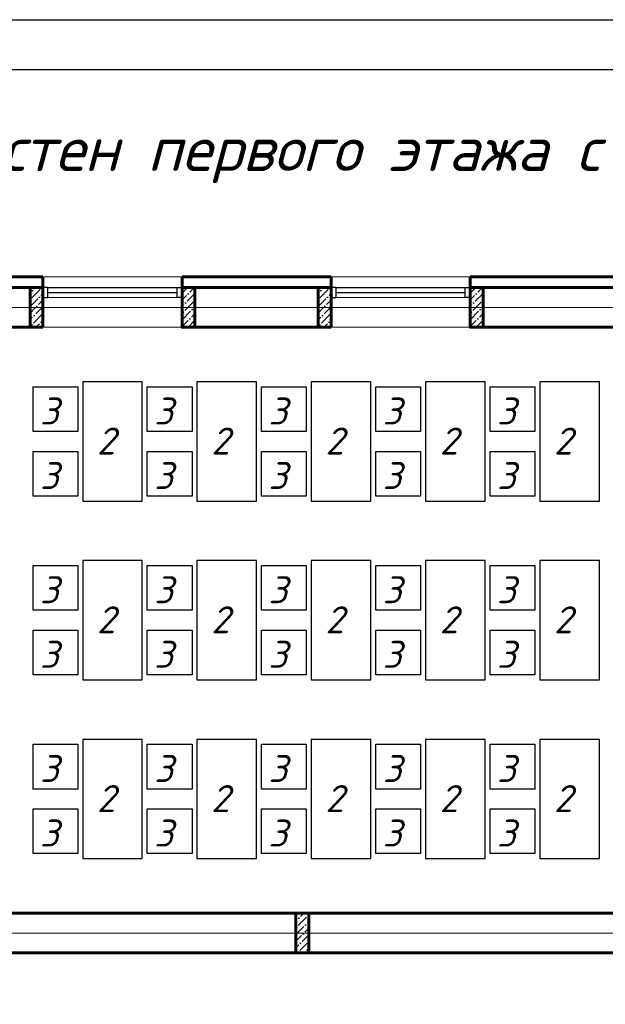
# Model space of a CAD drawing. Header units: millimetres. Extents: x -257011 to 237647566, y 2784933 to 6706507.
# Tile 199 of 256: x 9654629 to 9660524, y 5150431 to 5160346. Entities that reach past the tile are written whole.
import ezdxf

# ---------------------------------------------------------------- set-up
doc = ezdxf.new("R2010")
doc.units = ezdxf.units.MM
doc.header["$LTSCALE"] = 1000
doc.linetypes.add('ACAD_ISO10W100', pattern=[18, 12, -3, 0, -3])
doc.layers.add('Калонны', color=20, linetype='Continuous', lineweight=25)
doc.layers.add('Размеры', color=251, linetype='Continuous', lineweight=18)
doc.layers.add('ТХ', color=7, linetype='Continuous')
doc.styles.get("Standard").update_dxf_attribs({"font": 'ARIALN.TTF'})
doc.styles.add('WMF-Times New Roman0', font='times.ttf')

msp = doc.modelspace()

# ---------------------------------------------------------------- hatches: boundary and pattern name
at = {"ltscale": 100}
h = msp.add_hatch(dxfattribs=at)
h.set_pattern_fill('ANSI36', color=256, scale=15, style=0)
h.set_pattern_definition([(45, (9785935.837, 4440094.743), (25.2569703, 92.6088912), [119.0625, -23.8125, 0, -23.8125])])
h.paths.add_polyline_path([(9654733.575, 5157249.213), (9654863.575, 5157249.213), (9654863.575, 5157649.213), (9654733.575, 5157649.213)])
h = msp.add_hatch(dxfattribs=at)
h.set_pattern_fill('ANSI36', color=256, scale=15, style=0)
h.set_pattern_definition([(45, (9784165.837, 4440094.743), (25.2569703, 92.6088912), [119.0625, -23.8125, 0, -23.8125])])
h.paths.add_polyline_path([(9656263.575, 5157249.213), (9656393.575, 5157249.213), (9656393.575, 5157649.213), (9656263.575, 5157649.213)])
h = msp.add_hatch(dxfattribs=at)
h.set_pattern_fill('ANSI36', color=256, scale=15, style=0)
h.set_pattern_definition([(45, (9788835.837, 4440094.743), (25.2569703, 92.6088912), [119.0625, -23.8125, 0, -23.8125])])
h.paths.add_polyline_path([(9657633.575, 5157249.213), (9657763.575, 5157249.213), (9657763.575, 5157649.213), (9657633.575, 5157649.213)])
h = msp.add_hatch(dxfattribs=at)
h.set_pattern_fill('ANSI36', color=256, scale=15, style=0)
h.set_pattern_definition([(45, (9787065.837, 4440094.743), (25.2569703, 92.6088912), [119.0625, -23.8125, 0, -23.8125])])
h.paths.add_polyline_path([(9659163.575, 5157249.213), (9659293.575, 5157249.213), (9659293.575, 5157649.213), (9659163.575, 5157649.213)])
h = msp.add_hatch(dxfattribs=at)
h.set_pattern_fill('ANSI36', color=256, scale=15, style=0)
h.set_pattern_definition([(45, (9786510.84, 4420085.21), (25.2569703, 92.6088912), [119.0625, -23.8125, 0, -23.8125])])
h.paths.add_polyline_path([(9657408.577, 5150949.21), (9657538.577, 5150949.21), (9657538.577, 5151349.21), (9657408.577, 5151349.21)])

# ---------------------------------------------------------------- linework, layer by layer
at = {"lineweight": 9, "ltscale": 100}
for p, q in [((9654863.575, 5157756.213), (9656263.575, 5157756.213)), ((9657763.575, 5157756.213), (9659163.575, 5157756.213)), ((9654863.575, 5157249.213), (9656263.575, 5157249.213)), ((9657763.575, 5157249.213), (9659163.575, 5157249.213))]:
    msp.add_line(p, q, dxfattribs=at)
at = {"lineweight": 60, "ltscale": 100}
for p, q in [((9653463.575, 5157649.213), (9654863.575, 5157649.213)), ((9654863.575, 5157649.213), (9654863.575, 5157249.213)), ((9656263.575, 5157649.213), (9656263.575, 5157249.213)), ((9657763.575, 5157649.213), (9657763.575, 5157249.213)), ((9659163.575, 5157649.213), (9659163.575, 5157249.213)), ((9661213.575, 5151349.213), (9653863.575, 5151349.213)), ((9661213.575, 5150949.213), (9653463.575, 5150949.212))]:
    msp.add_line(p, q, dxfattribs=at)
at = {"color": 5}
for p, q in [((9654913.575, 5157649.213), (9656213.575, 5157649.213)), ((9654913.575, 5157599.213), (9656213.575, 5157599.213)), ((9657813.575, 5157649.213), (9659113.575, 5157649.213)), ((9657813.575, 5157599.213), (9659113.575, 5157599.213))]:
    msp.add_line(p, q, dxfattribs=at)
at = {"color": 5, "lineweight": 0}
for p, q in [((9654913.575, 5157549.213), (9656213.575, 5157549.213)), ((9657813.575, 5157549.213), (9659113.575, 5157549.213))]:
    msp.add_line(p, q, dxfattribs=at)
at = {"color": 1, "linetype": 'ACAD_ISO10W100', "lineweight": 9, "ltscale": 100}
for p, q in [((9672863.575, 5157449.213), (9653663.575, 5157449.213)), ((9672863.575, 5151149.213), (9653663.575, 5151149.213))]:
    msp.add_line(p, q, dxfattribs=at)
at = {"color": 1}
msp.add_lwpolyline([(9640518.224, 5160346.136), (9682518.224, 5160346.136), (9682518.224, 5130646.136), (9640518.224, 5130646.136)], close=True, dxfattribs=at)
at = {"lineweight": 30}
msp.add_lwpolyline([(9642518.224, 5159846.136), (9682018.224, 5159846.136), (9682018.224, 5131146.136), (9642518.224, 5131146.136)], close=True, dxfattribs=at)
at = {"color": 252, "lineweight": 60, "ltscale": 100}
for points in [[(9654863.575, 5157756.213), (9653356.575, 5157756.213), (9653356.575, 5157049.213)], [(9654863.575, 5157649.213), (9654863.575, 5157756.213)], [(9656263.575, 5157649.213), (9656263.575, 5157756.213)], [(9656263.575, 5157756.213), (9657763.575, 5157756.213)], [(9657763.575, 5157649.213), (9657763.575, 5157756.213)], [(9659163.575, 5157649.213), (9659163.575, 5157756.213)], [(9659163.575, 5157756.212), (9660663.575, 5157756.212)]]:
    msp.add_lwpolyline(points, dxfattribs=at)
at = {"color": 32, "lineweight": 30, "ltscale": 100}
for points in [[(9654863.575, 5157749.213), (9653363.575, 5157749.213), (9653363.575, 5157049.213)], [(9656263.575, 5157749.213), (9657763.575, 5157749.213)], [(9659163.575, 5157749.212), (9660663.575, 5157749.212)]]:
    msp.add_lwpolyline(points, dxfattribs=at)
at = {"color": 5}
for points in [[(9654863.575, 5157549.213), (9654913.575, 5157549.213), (9654913.575, 5157649.213), (9654863.575, 5157649.213)], [(9656263.575, 5157549.213), (9656213.575, 5157549.213), (9656213.575, 5157649.213), (9656263.575, 5157649.213)], [(9657763.575, 5157549.213), (9657813.575, 5157549.213), (9657813.575, 5157649.213), (9657763.575, 5157649.213)], [(9659163.575, 5157549.213), (9659113.575, 5157549.213), (9659113.575, 5157649.213), (9659163.575, 5157649.213)]]:
    msp.add_lwpolyline(points, close=True, dxfattribs=at)
at = {"lineweight": 60, "ltscale": 100}
for points in [[(9656263.575, 5157649.213), (9657763.575, 5157649.213)], [(9659163.575, 5157649.213), (9660663.575, 5157649.213)], [(9653863.575, 5151349.213), (9653863.575, 5157249.213), (9654863.575, 5157249.213)], [(9656263.575, 5157249.213), (9657763.575, 5157249.213)], [(9659163.575, 5157249.213), (9660663.575, 5157249.213)]]:
    msp.add_lwpolyline(points, dxfattribs=at)
at = {"layer": 'Размеры', "lineweight": 60, "ltscale": 5}
for points in [[(9654863.575, 5157249.213), (9654733.575, 5157249.213), (9654733.575, 5157649.213), (9654863.575, 5157649.213)], [(9656393.575, 5157249.213), (9656263.575, 5157249.213), (9656263.575, 5157649.213), (9656393.575, 5157649.213)], [(9657763.575, 5157249.213), (9657633.575, 5157249.213), (9657633.575, 5157649.213), (9657763.575, 5157649.213)], [(9659293.575, 5157249.213), (9659163.575, 5157249.213), (9659163.575, 5157649.213), (9659293.575, 5157649.213)], [(9657538.577, 5150949.21), (9657408.577, 5150949.21), (9657408.577, 5151349.21), (9657538.577, 5151349.21)]]:
    msp.add_lwpolyline(points, close=True, dxfattribs=at)
at = {"layer": 'ТХ', "ltscale": 5}
for points in [[(9655263.575, 5155499.213), (9655863.575, 5155499.213), (9655863.575, 5156699.213), (9655263.575, 5156699.213)], [(9656413.575, 5155499.213), (9657013.575, 5155499.213), (9657013.575, 5156699.213), (9656413.575, 5156699.213)], [(9657563.575, 5155499.213), (9658163.575, 5155499.213), (9658163.575, 5156699.213), (9657563.575, 5156699.213)], [(9658713.575, 5155499.213), (9659313.575, 5155499.213), (9659313.575, 5156699.213), (9658713.575, 5156699.213)], [(9659863.575, 5155499.213), (9660463.575, 5155499.213), (9660463.575, 5156699.213), (9659863.575, 5156699.213)], [(9654763.575, 5156649.213), (9655213.575, 5156649.213), (9655213.575, 5156199.213), (9654763.575, 5156199.213)], [(9655913.575, 5156649.213), (9656363.575, 5156649.213), (9656363.575, 5156199.213), (9655913.575, 5156199.213)], [(9657063.575, 5156649.213), (9657513.575, 5156649.213), (9657513.575, 5156199.213), (9657063.575, 5156199.213)], [(9658213.575, 5156649.213), (9658663.575, 5156649.213), (9658663.575, 5156199.213), (9658213.575, 5156199.213)], [(9659363.575, 5156649.213), (9659813.575, 5156649.213), (9659813.575, 5156199.213), (9659363.575, 5156199.213)], [(9654763.575, 5155999.213), (9655213.575, 5155999.213), (9655213.575, 5155549.213), (9654763.575, 5155549.213)], [(9655913.575, 5155999.213), (9656363.575, 5155999.213), (9656363.575, 5155549.213), (9655913.575, 5155549.213)], [(9657063.575, 5155999.213), (9657513.575, 5155999.213), (9657513.575, 5155549.213), (9657063.575, 5155549.213)], [(9658213.575, 5155999.213), (9658663.575, 5155999.213), (9658663.575, 5155549.213), (9658213.575, 5155549.213)], [(9659363.575, 5155999.213), (9659813.575, 5155999.213), (9659813.575, 5155549.213), (9659363.575, 5155549.213)], [(9655263.575, 5153699.213), (9655863.575, 5153699.213), (9655863.575, 5154899.213), (9655263.575, 5154899.213)], [(9656413.575, 5153699.213), (9657013.575, 5153699.213), (9657013.575, 5154899.213), (9656413.575, 5154899.213)], [(9657563.575, 5153699.213), (9658163.575, 5153699.213), (9658163.575, 5154899.213), (9657563.575, 5154899.213)], [(9658713.575, 5153699.213), (9659313.575, 5153699.213), (9659313.575, 5154899.213), (9658713.575, 5154899.213)], [(9659863.575, 5153699.213), (9660463.575, 5153699.213), (9660463.575, 5154899.213), (9659863.575, 5154899.213)], [(9654763.575, 5154849.213), (9655213.575, 5154849.213), (9655213.575, 5154399.213), (9654763.575, 5154399.213)], [(9655913.575, 5154849.213), (9656363.575, 5154849.213), (9656363.575, 5154399.213), (9655913.575, 5154399.213)], [(9657063.575, 5154849.213), (9657513.575, 5154849.213), (9657513.575, 5154399.213), (9657063.575, 5154399.213)], [(9658213.575, 5154849.213), (9658663.575, 5154849.213), (9658663.575, 5154399.213), (9658213.575, 5154399.213)], [(9659363.575, 5154849.213), (9659813.575, 5154849.213), (9659813.575, 5154399.213), (9659363.575, 5154399.213)], [(9654763.575, 5154199.213), (9655213.575, 5154199.213), (9655213.575, 5153749.213), (9654763.575, 5153749.213)], [(9655913.575, 5154199.213), (9656363.575, 5154199.213), (9656363.575, 5153749.213), (9655913.575, 5153749.213)], [(9657063.575, 5154199.213), (9657513.575, 5154199.213), (9657513.575, 5153749.213), (9657063.575, 5153749.213)], [(9658213.575, 5154199.213), (9658663.575, 5154199.213), (9658663.575, 5153749.213), (9658213.575, 5153749.213)], [(9659363.575, 5154199.213), (9659813.575, 5154199.213), (9659813.575, 5153749.213), (9659363.575, 5153749.213)], [(9655263.575, 5151899.213), (9655863.575, 5151899.213), (9655863.575, 5153099.213), (9655263.575, 5153099.213)], [(9656413.575, 5151899.213), (9657013.575, 5151899.213), (9657013.575, 5153099.213), (9656413.575, 5153099.213)], [(9657563.575, 5151899.213), (9658163.575, 5151899.213), (9658163.575, 5153099.213), (9657563.575, 5153099.213)], [(9658713.575, 5151899.213), (9659313.575, 5151899.213), (9659313.575, 5153099.213), (9658713.575, 5153099.213)], [(9659863.575, 5151899.213), (9660463.575, 5151899.213), (9660463.575, 5153099.213), (9659863.575, 5153099.213)], [(9654763.575, 5153049.213), (9655213.575, 5153049.213), (9655213.575, 5152599.213), (9654763.575, 5152599.213)], [(9655913.575, 5153049.213), (9656363.575, 5153049.213), (9656363.575, 5152599.213), (9655913.575, 5152599.213)], [(9657063.575, 5153049.213), (9657513.575, 5153049.213), (9657513.575, 5152599.213), (9657063.575, 5152599.213)], [(9658213.575, 5153049.213), (9658663.575, 5153049.213), (9658663.575, 5152599.213), (9658213.575, 5152599.213)], [(9659363.575, 5153049.213), (9659813.575, 5153049.213), (9659813.575, 5152599.213), (9659363.575, 5152599.213)], [(9654763.575, 5152399.213), (9655213.575, 5152399.213), (9655213.575, 5151949.213), (9654763.575, 5151949.213)], [(9655913.575, 5152399.213), (9656363.575, 5152399.213), (9656363.575, 5151949.213), (9655913.575, 5151949.213)], [(9657063.575, 5152399.213), (9657513.575, 5152399.213), (9657513.575, 5151949.213), (9657063.575, 5151949.213)], [(9658213.575, 5152399.213), (9658663.575, 5152399.213), (9658663.575, 5151949.213), (9658213.575, 5151949.213)], [(9659363.575, 5152399.213), (9659813.575, 5152399.213), (9659813.575, 5151949.213), (9659363.575, 5151949.213)]]:
    msp.add_lwpolyline(points, close=True, dxfattribs=at)

# ---------------------------------------------------------------- texts
at = {"insert": (9663165.782, 5159272.463), "char_height": 450, "width": 30637.42315, "attachment_point": 2, "style": 'WMF-Times New Roman0'}
msp.add_mtext('{\\fISOCPEUR|b1|i1|c204|p34;План стен первого этажа с расстановкой технологического оборудования}', dxfattribs=at)
at = {"layer": 'Калонны', "char_height": 271.656, "attachment_point": 7}
for s, insert in [('{\\fArial|b0|i0|c204|p34;\\C150; \\fISOCPEUR|b0|i1|c204|p34;\\C1;3}', (9654727.317, 5156269.671)), ('{\\fArial|b0|i0|c204|p34;\\C150; \\fISOCPEUR|b0|i1|c204|p34;\\C1;3}', (9655877.317, 5156269.671)), ('{\\fArial|b0|i0|c204|p34;\\C150; \\fISOCPEUR|b0|i1|c204|p34;\\C1;3}', (9657027.317, 5156269.671)), ('{\\fArial|b0|i0|c204|p34;\\C150; \\fISOCPEUR|b0|i1|c204|p34;\\C1;3}', (9658177.317, 5156269.671)), ('{\\fArial|b0|i0|c204|p34;\\C150; \\fISOCPEUR|b0|i1|c204|p34;\\C1;3}', (9659327.317, 5156269.671)), ('{\\fArial|b0|i0|c204|p34;\\C150; \\fISOCPEUR|b0|i1|c204|p34;\\C1;2}', (9655301.169, 5155967.283)), ('{\\fArial|b0|i0|c204|p34;\\C150; \\fISOCPEUR|b0|i1|c204|p34;\\C1;2}', (9656451.169, 5155967.283)), ('{\\fArial|b0|i0|c204|p34;\\C150; \\fISOCPEUR|b0|i1|c204|p34;\\C1;2}', (9657601.169, 5155967.283)), ('{\\fArial|b0|i0|c204|p34;\\C150; \\fISOCPEUR|b0|i1|c204|p34;\\C1;2}', (9658751.169, 5155967.283)), ('{\\fArial|b0|i0|c204|p34;\\C150; \\fISOCPEUR|b0|i1|c204|p34;\\C1;2}', (9659901.169, 5155967.283)), ('{\\fArial|b0|i0|c204|p34;\\C150; \\fISOCPEUR|b0|i1|c204|p34;\\C1;3}', (9654727.317, 5155619.671)), ('{\\fArial|b0|i0|c204|p34;\\C150; \\fISOCPEUR|b0|i1|c204|p34;\\C1;3}', (9655877.317, 5155619.671)), ('{\\fArial|b0|i0|c204|p34;\\C150; \\fISOCPEUR|b0|i1|c204|p34;\\C1;3}', (9657027.317, 5155619.671)), ('{\\fArial|b0|i0|c204|p34;\\C150; \\fISOCPEUR|b0|i1|c204|p34;\\C1;3}', (9658177.317, 5155619.671)), ('{\\fArial|b0|i0|c204|p34;\\C150; \\fISOCPEUR|b0|i1|c204|p34;\\C1;3}', (9659327.317, 5155619.671)), ('{\\fArial|b0|i0|c204|p34;\\C150; \\fISOCPEUR|b0|i1|c204|p34;\\C1;3}', (9654727.317, 5154469.671)), ('{\\fArial|b0|i0|c204|p34;\\C150; \\fISOCPEUR|b0|i1|c204|p34;\\C1;3}', (9655877.317, 5154469.671)), ('{\\fArial|b0|i0|c204|p34;\\C150; \\fISOCPEUR|b0|i1|c204|p34;\\C1;3}', (9657027.317, 5154469.671)), ('{\\fArial|b0|i0|c204|p34;\\C150; \\fISOCPEUR|b0|i1|c204|p34;\\C1;3}', (9658177.317, 5154469.671)), ('{\\fArial|b0|i0|c204|p34;\\C150; \\fISOCPEUR|b0|i1|c204|p34;\\C1;3}', (9659327.317, 5154469.671)), ('{\\fArial|b0|i0|c204|p34;\\C150; \\fISOCPEUR|b0|i1|c204|p34;\\C1;2}', (9655301.169, 5154167.283)), ('{\\fArial|b0|i0|c204|p34;\\C150; \\fISOCPEUR|b0|i1|c204|p34;\\C1;2}', (9656451.169, 5154167.283)), ('{\\fArial|b0|i0|c204|p34;\\C150; \\fISOCPEUR|b0|i1|c204|p34;\\C1;2}', (9657601.169, 5154167.283)), ('{\\fArial|b0|i0|c204|p34;\\C150; \\fISOCPEUR|b0|i1|c204|p34;\\C1;2}', (9658751.169, 5154167.283)), ('{\\fArial|b0|i0|c204|p34;\\C150; \\fISOCPEUR|b0|i1|c204|p34;\\C1;2}', (9659901.169, 5154167.283)), ('{\\fArial|b0|i0|c204|p34;\\C150; \\fISOCPEUR|b0|i1|c204|p34;\\C1;3}', (9654727.317, 5153819.671)), ('{\\fArial|b0|i0|c204|p34;\\C150; \\fISOCPEUR|b0|i1|c204|p34;\\C1;3}', (9655877.317, 5153819.671)), ('{\\fArial|b0|i0|c204|p34;\\C150; \\fISOCPEUR|b0|i1|c204|p34;\\C1;3}', (9657027.317, 5153819.671)), ('{\\fArial|b0|i0|c204|p34;\\C150; \\fISOCPEUR|b0|i1|c204|p34;\\C1;3}', (9658177.317, 5153819.671)), ('{\\fArial|b0|i0|c204|p34;\\C150; \\fISOCPEUR|b0|i1|c204|p34;\\C1;3}', (9659327.317, 5153819.671)), ('{\\fArial|b0|i0|c204|p34;\\C150; \\fISOCPEUR|b0|i1|c204|p34;\\C1;3}', (9654727.317, 5152669.671)), ('{\\fArial|b0|i0|c204|p34;\\C150; \\fISOCPEUR|b0|i1|c204|p34;\\C1;3}', (9655877.317, 5152669.671)), ('{\\fArial|b0|i0|c204|p34;\\C150; \\fISOCPEUR|b0|i1|c204|p34;\\C1;3}', (9657027.317, 5152669.671)), ('{\\fArial|b0|i0|c204|p34;\\C150; \\fISOCPEUR|b0|i1|c204|p34;\\C1;3}', (9658177.317, 5152669.671)), ('{\\fArial|b0|i0|c204|p34;\\C150; \\fISOCPEUR|b0|i1|c204|p34;\\C1;3}', (9659327.317, 5152669.671)), ('{\\fArial|b0|i0|c204|p34;\\C150; \\fISOCPEUR|b0|i1|c204|p34;\\C1;2}', (9655301.169, 5152367.283)), ('{\\fArial|b0|i0|c204|p34;\\C150; \\fISOCPEUR|b0|i1|c204|p34;\\C1;2}', (9656451.169, 5152367.283)), ('{\\fArial|b0|i0|c204|p34;\\C150; \\fISOCPEUR|b0|i1|c204|p34;\\C1;2}', (9657601.169, 5152367.283)), ('{\\fArial|b0|i0|c204|p34;\\C150; \\fISOCPEUR|b0|i1|c204|p34;\\C1;2}', (9658751.169, 5152367.283)), ('{\\fArial|b0|i0|c204|p34;\\C150; \\fISOCPEUR|b0|i1|c204|p34;\\C1;2}', (9659901.169, 5152367.283)), ('{\\fArial|b0|i0|c204|p34;\\C150; \\fISOCPEUR|b0|i1|c204|p34;\\C1;3}', (9654727.317, 5152019.671)), ('{\\fArial|b0|i0|c204|p34;\\C150; \\fISOCPEUR|b0|i1|c204|p34;\\C1;3}', (9655877.317, 5152019.671)), ('{\\fArial|b0|i0|c204|p34;\\C150; \\fISOCPEUR|b0|i1|c204|p34;\\C1;3}', (9657027.317, 5152019.671)), ('{\\fArial|b0|i0|c204|p34;\\C150; \\fISOCPEUR|b0|i1|c204|p34;\\C1;3}', (9658177.317, 5152019.671)), ('{\\fArial|b0|i0|c204|p34;\\C150; \\fISOCPEUR|b0|i1|c204|p34;\\C1;3}', (9659327.317, 5152019.671))]:
    msp.add_mtext(s, dxfattribs=dict(at, insert=insert))

doc.saveas('drawing.dxf')
